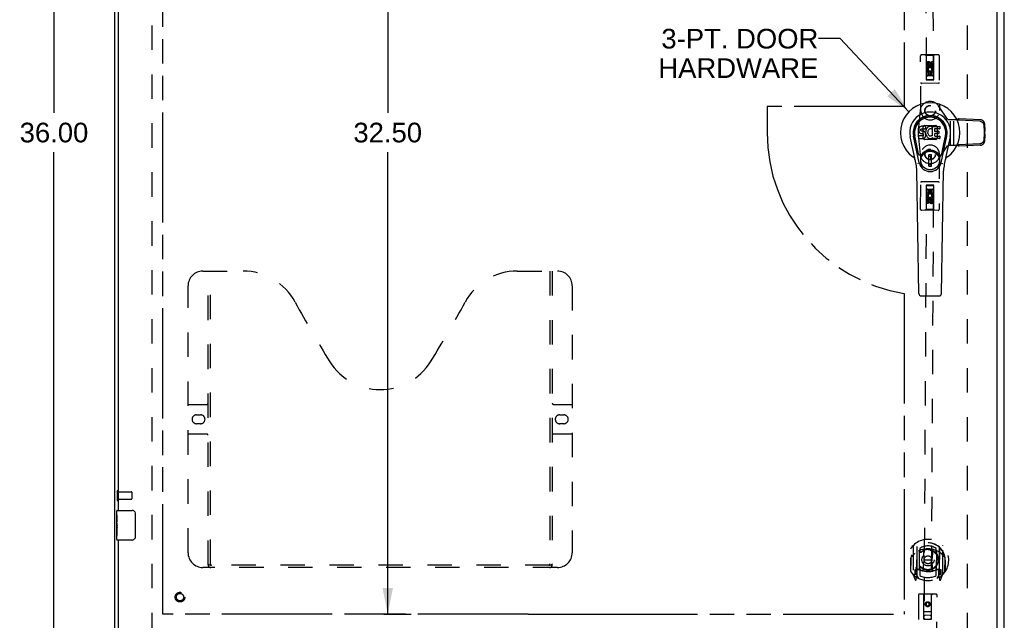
# Model space of a CAD drawing. Header units: inches. Extents: x 0 to 150, y 0 to 97.
# Tile 5 of 10: x 34 to 67, y 33 to 53. Entities that reach past the tile are written whole.
import ezdxf

# ---------------------------------------------------------------- set-up
doc = ezdxf.new("R2010")
doc.units = ezdxf.units.IN
doc.header["$LTSCALE"] = 8.257143
doc.header["$MEASUREMENT"] = 0
doc.linetypes.add('HIDDEN', pattern=[0.2, 0.1, -0.1])
doc.linetypes.add('PHANTOM', pattern=[0.8, 0.45, -0.05, 0.1, -0.05, 0.1, -0.05])
doc.layers.get('0').update_dxf_attribs({"linetype": 'CONTINUOUS'})
for name, color, linetype in [('02___PRT_ALL_AXES', 7, 'CONTINUOUS'), ('AVAILABLE_DOOR_SPACE', 7, 'CONTINUOUS'), ('DEFAULT_2', 8, 'HIDDEN'), ('DIMENSIONS', 7, 'CONTINUOUS')]:
    doc.layers.add(name, color=color, linetype=linetype)
doc.styles.get("Standard").update_dxf_attribs({"font": 'arial.ttf'})
doc.dimstyles.new('DIMSTYLE_1', dxfattribs={"dimtxt": 0.662338, "dimasz": 0.883117, "dimexe": 0.09, "dimexo": 0.07, "dimgap": 0.0375, "dimtad": 0, "dimtih": 1, "dimtoh": 1, "dimzin": 4, "dimdsep": 46, "dimtxsty": 'Standard', "dimblk": '_FILLED', "dimblk1": '_FILLED', "dimblk2": '_FILLED', "dimcen": 0.09, "dimadec": 3, "dimazin": 1, "dimtfac": 1, "dimtdec": 3, "dimtofl": 0, "dimtmove": 0, "dimatfit": 3, "dimldrblk": '_FILLED', "dimfxl": 0, "dimtolj": 1, "dimtzin": 4, "dimarcsym": 0})
doc.dimstyles.get("Standard").update_dxf_attribs({"dimtxt": 0.750649, "dimasz": 0.883117, "dimexe": 0.09, "dimexo": 0.07, "dimgap": 0.09, "dimtad": 0, "dimtih": 1, "dimtoh": 1, "dimdec": 3, "dimzin": 4, "dimdsep": 46, "dimtxsty": 'Standard', "dimblk": '_FILLED', "dimblk1": '_FILLED', "dimblk2": '_FILLED', "dimcen": 0.09, "dimadec": 3, "dimazin": 1, "dimtp": 0.001, "dimtm": 0.001, "dimtfac": 1, "dimtdec": 3, "dimtofl": 0, "dimtmove": 0, "dimatfit": 3, "dimldrblk": '_FILLED', "dimfxl": 0, "dimtolj": 1, "dimtzin": 4, "dimarcsym": 0})

# ---------------------------------------------------------------- blocks, each defined once
blk = doc.blocks.new('_FILLED')
at = {"color": 0, "linetype": 'ByBlock'}
blk.add_solid([(0, 0), (-1, 0.2), (-1, -0.2)], dxfattribs=at)
blk = doc.blocks.new('*D2')
at = {"layer": 'DIMENSIONS', "color": 2, "linetype": 'Continuous'}
for p, q in [((36.649, 67.247), (34.279, 67.247)), ((35.074, 67.247), (35.074, 49.909)), ((35.074, 31.247), (35.074, 48.584)), ((36.649, 31.247), (34.279, 31.247))]:
    blk.add_line(p, q, dxfattribs=at)
at = {"layer": 'DIMENSIONS', "color": 2, "linetype": 'Continuous', "xscale": 0.8831168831, "yscale": 0.8831168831, "zscale": 0.8831168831}
for p, rotation in [((35.074, 67.247), 90), ((35.074, 31.247), 270)]:
    blk.add_blockref('_FILLED', p, dxfattribs=dict(at, rotation=rotation))
at = {"layer": 'DIMENSIONS', "color": 2, "linetype": 'Continuous', "insert": (35.074, 49.578), "char_height": 0.6623, "width": 2.31449, "attachment_point": 2, "line_spacing_factor": 0.9}
blk.add_mtext('36.00', dxfattribs=at)
blk = doc.blocks.new('*D9')
at = {"layer": 'DIMENSIONS', "color": 2, "linetype": 'Continuous'}
for p, q in [((46.602, 65.497), (45.534, 65.497)), ((46.329, 65.497), (46.329, 49.909)), ((46.329, 32.997), (46.329, 48.584)), ((46.602, 32.997), (45.534, 32.997))]:
    blk.add_line(p, q, dxfattribs=at)
at = {"layer": 'DIMENSIONS', "color": 2, "linetype": 'Continuous', "xscale": 0.8831168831, "yscale": 0.8831168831, "zscale": 0.8831168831}
for p, rotation in [((46.329, 65.497), 90), ((46.329, 32.997), 270)]:
    blk.add_blockref('_FILLED', p, dxfattribs=dict(at, rotation=rotation))
at = {"layer": 'DIMENSIONS', "color": 2, "linetype": 'Continuous', "insert": (46.329, 49.578), "char_height": 0.6623, "width": 2.31449, "attachment_point": 2, "line_spacing_factor": 0.9}
blk.add_mtext('32.50', dxfattribs=at)
blk = doc.blocks.new('*D12')
at = {"layer": 'DIMENSIONS', "color": 2, "linetype": 'Continuous'}
for p, q in [((46.329, 32.997), (46.329, 34.763)), ((46.199, 32.997), (47.124, 32.997)), ((51.335, 31.497), (45.534, 31.497)), ((46.329, 31.497), (46.329, 29.546)), ((46.329, 29.546), (45.556, 29.546))]:
    blk.add_line(p, q, dxfattribs=at)
at = {"layer": 'DIMENSIONS', "color": 2, "linetype": 'Continuous', "xscale": 0.8831168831, "yscale": 0.8831168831, "zscale": 0.8831168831}
for p, rotation in [((46.329, 32.997), 270), ((46.329, 31.497), 90)]:
    blk.add_blockref('_FILLED', p, dxfattribs=dict(at, rotation=rotation))
at = {"layer": 'DIMENSIONS', "color": 2, "linetype": 'Continuous', "insert": (45.225, 29.877), "char_height": 0.6623, "width": 1.79988, "attachment_point": 3, "line_spacing_factor": 0.9}
blk.add_mtext('1.50', dxfattribs=at)

msp = doc.modelspace()

# ---------------------------------------------------------------- linework, layer by layer
at = {"color": 3, "linetype": 'Continuous'}
for p, q in [((37.124, 31.322), (37.124, 67.172)), ((67.124, 31.322), (67.124, 67.172)), ((66.874, 66.922), (66.874, 31.572)), ((37.249, 36.497), (37.249, 61.997)), ((37.249, 31.572), (37.249, 35.497))]:
    msp.add_line(p, q, dxfattribs=at)
at = {"color": 7, "linetype": 'Continuous'}
for p, q in [((64.24, 49.361), (64.238, 49.337)), ((64.238, 49.337), (64.239, 49.313)), ((64.239, 49.313), (64.243, 49.29)), ((64.245, 49.384), (64.24, 49.361)), ((64.243, 49.29), (64.251, 49.268)), ((64.254, 49.407), (64.245, 49.384)), ((64.251, 49.268), (64.264, 49.247)), ((64.268, 49.426), (64.254, 49.407)), ((64.264, 49.247), (64.28, 49.23)), ((64.276, 49.434), (64.268, 49.426)), ((64.286, 49.441), (64.276, 49.434)), ((64.28, 49.23), (64.3, 49.217)), ((64.308, 49.451), (64.286, 49.441)), ((64.3, 49.217), (64.311, 49.213)), ((64.331, 49.458), (64.308, 49.451)), ((64.309, 49.326), (64.31, 49.341)), ((64.31, 49.318), (64.309, 49.326)), ((64.31, 49.341), (64.312, 49.356)), ((64.312, 49.311), (64.31, 49.318)), ((64.311, 49.213), (64.323, 49.211)), ((64.312, 49.356), (64.315, 49.362)), ((64.316, 49.305), (64.312, 49.311)), ((64.315, 49.362), (64.321, 49.367)), ((64.323, 49.3), (64.316, 49.305)), ((64.321, 49.367), (64.335, 49.372)), ((64.337, 49.296), (64.323, 49.3)), ((64.323, 49.211), (64.37, 49.21)), ((64.47, 49.458), (64.331, 49.458)), ((64.335, 49.372), (64.35, 49.373)), ((64.361, 49.297), (64.337, 49.296)), ((64.35, 49.373), (64.463, 49.373)), ((64.385, 49.296), (64.361, 49.297)), ((64.37, 49.21), (64.378, 49.21)), ((64.378, 49.21), (64.385, 49.207)), ((64.408, 49.291), (64.385, 49.296)), ((64.385, 49.207), (64.391, 49.203)), ((64.391, 49.203), (64.396, 49.197)), ((64.401, 49.154), (64.392, 49.142)), ((64.396, 49.197), (64.402, 49.183)), ((64.404, 49.16), (64.401, 49.154)), ((64.402, 49.183), (64.405, 49.168)), ((64.405, 49.168), (64.404, 49.16)), ((64.419, 49.286), (64.408, 49.291)), ((64.429, 49.279), (64.419, 49.286)), ((64.446, 49.262), (64.429, 49.279)), ((64.46, 49.242), (64.446, 49.262)), ((64.469, 49.22), (64.46, 49.242)), ((64.463, 49.373), (64.468, 49.373)), ((64.468, 49.373), (64.47, 49.379)), ((64.475, 49.197), (64.469, 49.22)), ((64.472, 49.415), (64.47, 49.458)), ((64.47, 49.379), (64.471, 49.391)), ((64.475, 49.294), (64.47, 49.25)), ((64.47, 49.25), (64.471, 49.227)), ((64.47, 49.126), (64.476, 49.149)), ((64.471, 49.391), (64.472, 49.415)), ((64.471, 49.227), (64.474, 49.205)), ((64.474, 49.205), (64.479, 49.183)), ((64.479, 49.316), (64.475, 49.294)), ((64.478, 49.173), (64.475, 49.197)), ((64.476, 49.149), (64.478, 49.173)), ((64.485, 49.337), (64.479, 49.316)), ((64.479, 49.183), (64.486, 49.162)), ((64.493, 49.358), (64.485, 49.337)), ((64.486, 49.162), (64.507, 49.123)), ((64.504, 49.378), (64.493, 49.358)), ((64.517, 49.396), (64.504, 49.378)), ((64.532, 49.412), (64.517, 49.396)), ((64.548, 49.428), (64.532, 49.412)), ((64.54, 49.265), (64.539, 49.238)), ((64.539, 49.238), (64.541, 49.225)), ((64.543, 49.292), (64.54, 49.265)), ((64.541, 49.225), (64.544, 49.212)), ((64.547, 49.305), (64.543, 49.292)), ((64.544, 49.212), (64.554, 49.188)), ((64.553, 49.317), (64.547, 49.305)), ((64.566, 49.441), (64.548, 49.428)), ((64.567, 49.34), (64.553, 49.317)), ((64.554, 49.188), (64.567, 49.164)), ((64.587, 49.45), (64.566, 49.441)), ((64.575, 49.35), (64.567, 49.34)), ((64.567, 49.164), (64.576, 49.154)), ((64.586, 49.358), (64.575, 49.35)), ((64.576, 49.154), (64.586, 49.146)), ((64.611, 49.368), (64.586, 49.358)), ((64.609, 49.454), (64.587, 49.45)), ((64.631, 49.457), (64.609, 49.454)), ((64.624, 49.371), (64.611, 49.368)), ((64.637, 49.371), (64.624, 49.371)), ((64.653, 49.456), (64.631, 49.457)), ((64.65, 49.368), (64.637, 49.371)), ((64.663, 49.363), (64.65, 49.368)), ((64.664, 49.455), (64.653, 49.456)), ((64.675, 49.451), (64.664, 49.455)), ((64.695, 49.434), (64.669, 49.366)), ((64.674, 49.142), (64.685, 49.149)), ((64.694, 49.439), (64.675, 49.451)), ((64.692, 49.148), (64.704, 49.131)), ((64.704, 49.456), (64.941, 49.456)), ((64.704, 49.131), (64.704, 49.456)), ((64.774, 49.368), (64.774, 49.301)), ((64.775, 49.21), (64.775, 49.132)), ((64.941, 49.373), (64.778, 49.373)), ((64.778, 49.296), (64.91, 49.296)), ((64.91, 49.214), (64.78, 49.214)), ((64.914, 49.292), (64.914, 49.219)), ((64.945, 49.452), (64.945, 49.377)), ((64.147, 48.177), (63.95, 49.103)), ((64.258, 48.224), (64.066, 49.128)), ((64.114, 48.901), (64.07, 49.128)), ((64.181, 48.755), (64.107, 49.136)), ((64.24, 49.051), (64.24, 49.126)), ((64.304, 49.131), (64.245, 49.131)), ((64.245, 49.047), (64.389, 49.047)), ((64.365, 49.132), (64.304, 49.131)), ((64.38, 49.133), (64.365, 49.132)), ((64.387, 49.136), (64.38, 49.133)), ((64.392, 49.142), (64.387, 49.136)), ((64.389, 49.047), (64.401, 49.048)), ((64.401, 49.048), (64.412, 49.052)), ((64.412, 49.052), (64.432, 49.066)), ((64.432, 49.066), (64.449, 49.083)), ((64.449, 49.083), (64.456, 49.093)), ((64.456, 49.093), (64.461, 49.104)), ((64.461, 49.104), (64.47, 49.126)), ((64.507, 49.123), (64.52, 49.105)), ((64.52, 49.105), (64.534, 49.088)), ((64.534, 49.088), (64.551, 49.073)), ((64.551, 49.073), (64.568, 49.059)), ((64.568, 49.059), (64.578, 49.054)), ((64.578, 49.054), (64.589, 49.051)), ((64.586, 49.146), (64.597, 49.138)), ((64.589, 49.051), (64.611, 49.045)), ((64.597, 49.138), (64.61, 49.133)), ((64.61, 49.133), (64.623, 49.131)), ((64.611, 49.045), (64.633, 49.042)), ((64.623, 49.131), (64.636, 49.13)), ((64.633, 49.042), (64.655, 49.046)), ((64.636, 49.13), (64.649, 49.132)), ((64.649, 49.132), (64.662, 49.136)), ((64.655, 49.046), (64.676, 49.052)), ((64.662, 49.136), (64.674, 49.142)), ((64.676, 49.052), (64.695, 49.064)), ((64.706, 49.064), (64.695, 49.064)), ((64.695, 49.064), (64.695, 49.064)), ((64.706, 49.051), (64.706, 49.064)), ((64.941, 49.047), (64.71, 49.047)), ((64.78, 49.128), (64.941, 49.128)), ((64.946, 49.123), (64.946, 49.051)), ((64.99, 48.224), (65.182, 49.128)), ((65.067, 48.755), (65.141, 49.136)), ((65.298, 49.103), (65.101, 48.177)), ((65.134, 48.901), (65.178, 49.128)), ((64.229, 48.529), (64.181, 48.755)), ((64.669, 48.489), (64.579, 48.489)), ((64.579, 48.115), (64.579, 48.489)), ((64.669, 48.115), (64.669, 48.489)), ((65.019, 48.529), (65.067, 48.755)), ((64.579, 48.45), (64.669, 48.45)), ((64.669, 48.155), (64.579, 48.155)), ((64.63, 48.45), (64.63, 48.371)), ((64.669, 48.371), (64.63, 48.371)), ((64.245, 43.812), (64.173, 47.952)), ((64.579, 48.115), (64.669, 48.115)), ((65.002, 43.812), (65.075, 47.952)), ((64.324, 43.735), (64.924, 43.735)), ((37.204, 36.497), (37.714, 36.497)), ((37.814, 36.397), (37.814, 35.597)), ((37.189, 35.881), (37.189, 35.915)), ((37.189, 35.512), (37.189, 35.651)), ((37.714, 35.497), (37.204, 35.497))]:
    msp.add_line(p, q, dxfattribs=at)
for points in [[(64.226, 48.194), (64.224, 48.199), (64.222, 48.205), (64.221, 48.21), (64.22, 48.216)], [(65.028, 48.216), (65.027, 48.21), (65.026, 48.205), (65.024, 48.199), (65.022, 48.194)], [(37.807, 36.433), (37.809, 36.427), (37.811, 36.421), (37.812, 36.415), (37.813, 36.409), (37.814, 36.403), (37.814, 36.397)], [(37.814, 35.597), (37.814, 35.59), (37.813, 35.584), (37.812, 35.578), (37.811, 35.572), (37.809, 35.566), (37.807, 35.56)]]:
    msp.add_lwpolyline(points, dxfattribs=at)
for radius in [0.317, 0.313]:
    msp.add_circle((64.624, 48.302), radius, dxfattribs=at)
for centre, radius, start, end in [((64.624, 49.247), 1.004, 305.5066, 234.4934), ((64.624, 49.247), 0.689, 347.9703, 192.0297), ((64.624, 49.247), 0.571, 347.9703, 192.0297), ((64.624, 49.237), 0.527, 348.9402, 191.0594), ((64.665, 49.367), 0.00448, 246.1578, 339.0016), ((64.688, 49.146), 0.00448, 34.0893, 127.3444), ((64.691, 49.436), 0.00448, 339.0016, 51.8729), ((64.778, 49.368), 0.00448, 90, 180), ((64.778, 49.301), 0.00448, 180, 270), ((64.78, 49.21), 0.00448, 90, 180), ((64.91, 49.292), 0.00448, 0, 90), ((64.91, 49.219), 0.00448, 270, 360), ((64.941, 49.452), 0.00448, 0, 90), ((64.941, 49.377), 0.00448, 270, 360), ((64.245, 49.126), 0.00448, 90, 180.0119), ((64.245, 49.051), 0.00483, 180, 270), ((64.71, 49.051), 0.00448, 180, 270), ((64.78, 49.132), 0.00448, 180, 270), ((64.941, 49.123), 0.00448, 0, 90), ((64.941, 49.051), 0.00448, 270, 360), ((64.287, 48.542), 0.0591, 192.0297, 324.5763), ((64.624, 48.302), 0.354, 35.4237, 144.5763), ((64.961, 48.542), 0.0591, 215.4237, 347.9703), ((63.927, 48.269), 0.197, 12.0297, 54.4934), ((62.992, 47.931), 1.181, 1, 12.0297), ((64.624, 48.302), 0.374, 192.0297, 347.9703), ((66.256, 47.931), 1.181, 167.9703, 179), ((65.321, 48.269), 0.197, 125.5066, 167.9703), ((64.324, 43.814), 0.0787, 181, 270), ((64.924, 43.814), 0.0787, 270, 359), ((37.204, 36.482), 0.015, 90, 180), ((37.714, 36.397), 0.1, 21.1999, 90), ((37.714, 35.597), 0.1, 270, 338.7946), ((37.204, 35.512), 0.015, 180, 270)]:
    msp.add_arc(centre, radius, start, end, dxfattribs=at)
msp.add_ellipse((64.624, 49.237), major_axis=(0, 0.565), ratio=0.999848, start_param=-1.76365, end_param=1.76365, dxfattribs=at)
at = {"layer": '02___PRT_ALL_AXES', "color": 8, "linetype": 'HIDDEN'}
for p, q in [((64.509, 51.48), (64.509, 51.573)), ((64.552, 51.481), (64.509, 51.48)), ((64.551, 51.573), (64.552, 51.481)), ((64.595, 51.545), (64.595, 51.573)), ((64.636, 51.587), (64.636, 51.541)), ((64.679, 51.638), (64.721, 51.638)), ((64.68, 51.545), (64.679, 51.638)), ((64.721, 51.638), (64.722, 51.545)), ((64.51, 51.324), (64.688, 51.325)), ((64.511, 51.168), (64.51, 51.324)), ((64.553, 51.168), (64.511, 51.168)), ((64.558, 51.349), (64.519, 51.332)), ((64.595, 51.282), (64.553, 51.282)), ((64.553, 51.282), (64.553, 51.168)), ((64.596, 51.19), (64.595, 51.282)), ((64.638, 51.19), (64.596, 51.19)), ((64.681, 51.282), (64.638, 51.282)), ((64.638, 51.282), (64.638, 51.19)), ((64.688, 51.325), (64.669, 51.338)), ((64.682, 51.169), (64.681, 51.282)), ((64.724, 51.169), (64.682, 51.169)), ((64.713, 51.329), (64.711, 51.325)), ((64.711, 51.325), (64.723, 51.325)), ((64.723, 51.325), (64.724, 51.169)), ((64.51, 47.169), (64.511, 47.325)), ((64.522, 47.169), (64.51, 47.169)), ((64.511, 47.325), (64.553, 47.325)), ((64.521, 47.166), (64.522, 47.169)), ((64.723, 47.168), (64.546, 47.169)), ((64.546, 47.169), (64.564, 47.156)), ((64.553, 47.325), (64.553, 47.212)), ((64.553, 47.212), (64.596, 47.211)), ((64.596, 47.211), (64.597, 47.304)), ((64.597, 47.304), (64.639, 47.303)), ((64.639, 47.303), (64.639, 47.211)), ((64.639, 47.211), (64.681, 47.211)), ((64.675, 47.144), (64.714, 47.161)), ((64.681, 47.211), (64.682, 47.324)), ((64.682, 47.324), (64.724, 47.324)), ((64.724, 47.324), (64.723, 47.168)), ((64.508, 46.857), (64.509, 46.949)), ((64.551, 46.856), (64.508, 46.857)), ((64.551, 46.949), (64.551, 46.856)), ((64.595, 46.906), (64.595, 46.953)), ((64.636, 46.948), (64.636, 46.92)), ((64.679, 46.92), (64.68, 47.012)), ((64.68, 47.012), (64.722, 47.012)), ((64.722, 47.012), (64.722, 46.919)), ((37.242, 36.873), (37.242, 37.121)), ((37.242, 37.121), (37.689, 37.121)), ((37.242, 36.873), (37.689, 36.873))]:
    msp.add_line(p, q, dxfattribs=at)
at = {"layer": '02___PRT_ALL_AXES', "color": 7, "linetype": 'Continuous'}
for p, q in [((37.189, 36.338), (37.189, 36.482)), ((37.189, 36.082), (37.189, 36.335)), ((37.198, 36.28), (37.189, 36.28)), ((37.199, 36.112), (37.199, 36.269)), ((37.189, 36.112), (37.199, 36.112)), ((37.189, 35.512), (37.189, 36.079)), ((37.192, 36.049), (37.189, 36.049)), ((37.189, 35.917), (37.198, 35.917)), ((37.189, 35.881), (37.199, 35.881)), ((37.199, 35.928), (37.199, 35.981)), ((37.199, 35.651), (37.199, 35.881)), ((37.189, 35.818), (37.199, 35.818)), ((37.189, 35.651), (37.199, 35.651))]:
    msp.add_line(p, q, dxfattribs=at)
for points in [[(37.189, 36.338), (37.189, 36.334), (37.19, 36.33), (37.191, 36.325), (37.192, 36.319), (37.193, 36.312), (37.194, 36.304), (37.196, 36.296), (37.197, 36.287)], [(37.197, 36.287), (37.198, 36.278), (37.199, 36.269)], [(37.189, 36.082), (37.189, 36.075), (37.19, 36.067), (37.191, 36.059), (37.192, 36.05)], [(37.192, 36.05), (37.195, 36.023), (37.196, 36.014), (37.197, 36.005), (37.198, 35.997), (37.199, 35.989), (37.199, 35.981)], [(37.199, 35.928), (37.199, 35.922), (37.198, 35.916), (37.198, 35.91), (37.197, 35.904), (37.196, 35.898), (37.196, 35.892)]]:
    msp.add_lwpolyline(points, dxfattribs=at)
at = {"layer": '02___PRT_ALL_AXES', "color": 8, "linetype": 'HIDDEN'}
for centre, radius in [((64.616, 51.531), 0.085), ((64.616, 46.963), 0.085), ((39.324, 33.572), 0.124), ((64.541, 33.333), 0.085)]:
    msp.add_circle(centre, radius, dxfattribs=at)
for centre, radius, start, end in [((64.573, 51.573), 0.0644, 12.6134, 180.3914), ((64.616, 51.374), 0.107, 334.5775, 203.7167), ((64.573, 51.573), 0.0219, 0.2151, 180.3139), ((64.659, 51.545), 0.0635, 180.3139, 0.3139), ((64.658, 51.545), 0.0219, 190.6209, 0.3139), ((64.616, 51.374), 0.0639, 325.2034, 203.7165), ((64.616, 47.119), 0.107, 153.9497, 23.0888), ((64.616, 47.119), 0.0639, 144.5756, 23.0887), ((64.572, 46.949), 0.0635, 359.6861, 179.6861), ((64.573, 46.949), 0.0219, 9.9931, 179.6861), ((64.658, 46.92), 0.0644, 191.9856, 359.7636), ((64.658, 46.92), 0.0219, 179.5872, 359.6861)]:
    msp.add_arc(centre, radius, start, end, dxfattribs=at)
at = {"layer": '02___PRT_ALL_AXES', "color": 7, "linetype": 'Continuous'}
msp.add_ellipse((37.389, 35.915), major_axis=(0.2, 0), ratio=0.432808, start_param=-3.141593, end_param=-2.879776, dxfattribs=at)
at = {"layer": 'AVAILABLE_DOOR_SPACE', "color": 40, "linetype": 'PHANTOM'}
for p, q in [((38.749, 32.997), (38.749, 65.497)), ((63.749, 65.497), (63.749, 50.122)), ((63.749, 50.122), (59.124, 50.122)), ((59.124, 50.122), (59.124, 49.247)), ((63.749, 43.817), (63.749, 32.997)), ((51.061, 32.997), (38.749, 32.997)), ((51.061, 32.998), (53.061, 32.998)), ((51.061, 32.997), (51.061, 32.998)), ((53.061, 32.998), (53.061, 32.997)), ((53.061, 32.997), (63.749, 32.997))]:
    msp.add_line(p, q, dxfattribs=at)
msp.add_arc((64.624, 49.247), 5.5, 180, 260.8459, dxfattribs=at)
at = {"layer": 'DEFAULT_2', "color": 8, "linetype": 'HIDDEN'}
for p, q in [((38.374, 66.072), (38.374, 32.422)), ((65.874, 66.072), (65.874, 32.422)), ((64.413, 65.66), (64.493, 51.026)), ((64.743, 51.027), (64.663, 65.661)), ((64.311, 49.981), (64.301, 51.839)), ((64.896, 51.872), (64.331, 51.869)), ((64.484, 51.84), (64.454, 51.87)), ((64.744, 51.841), (64.484, 51.84)), ((64.484, 51.84), (64.492, 51.03)), ((64.744, 51.841), (64.774, 51.871)), ((64.745, 51.031), (64.744, 51.841)), ((64.926, 51.842), (64.936, 49.985)), ((64.615, 51.602), (64.553, 51.566)), ((64.553, 51.566), (64.563, 51.56)), ((64.553, 51.566), (64.553, 51.494)), ((64.553, 51.494), (64.563, 51.5)), ((64.553, 51.494), (64.616, 51.458)), ((64.615, 51.591), (64.563, 51.56)), ((64.563, 51.56), (64.563, 51.5)), ((64.563, 51.5), (64.616, 51.47)), ((64.678, 51.567), (64.615, 51.602)), ((64.615, 51.602), (64.615, 51.591)), ((64.668, 51.561), (64.615, 51.591)), ((64.616, 51.47), (64.668, 51.5)), ((64.616, 51.458), (64.678, 51.495)), ((64.678, 51.567), (64.668, 51.561)), ((64.668, 51.5), (64.668, 51.561)), ((64.678, 51.495), (64.668, 51.5)), ((64.678, 51.495), (64.678, 51.567)), ((64.744, 51.281), (64.489, 51.28)), ((64.703, 51.156), (64.533, 51.155)), ((64.616, 51.458), (64.616, 51.47)), ((64.901, 50.907), (64.336, 50.904)), ((64.492, 51.03), (64.745, 51.031)), ((64.493, 51.033), (64.743, 51.035)), ((64.493, 51.026), (64.743, 51.027)), ((65.213, 49.697), (64.908, 50.144)), ((64.284, 49.986), (64.227, 49.433)), ((64.393, 49.454), (64.419, 49.479)), ((64.43, 49.484), (64.82, 49.484)), ((64.831, 49.479), (64.857, 49.454)), ((65.215, 49.696), (65.213, 49.697)), ((65.238, 49.685), (65.525, 49.685)), ((65.314, 48.81), (65.314, 49.685)), ((65.418, 48.81), (65.418, 49.685)), ((65.555, 49.674), (65.525, 49.685)), ((65.565, 49.67), (65.555, 49.674)), ((65.58, 49.665), (65.602, 49.712)), ((66.302, 49.627), (65.58, 49.665)), ((66.324, 49.674), (65.602, 49.712)), ((66.431, 49.509), (66.445, 49.261)), ((66.453, 49.556), (66.467, 49.309)), ((64.388, 49.053), (64.388, 49.443)), ((64.861, 49.443), (64.861, 49.053)), ((66.445, 49.232), (66.431, 48.986)), ((66.445, 49.261), (66.467, 49.309)), ((66.445, 49.232), (66.467, 49.185)), ((66.451, 49.255), (66.454, 49.252)), ((66.467, 49.185), (66.453, 48.939)), ((66.454, 49.252), (66.454, 49.242)), ((64.227, 49.063), (64.284, 48.509)), ((64.419, 49.016), (64.393, 49.041)), ((64.82, 49.011), (64.43, 49.011)), ((64.857, 49.041), (64.831, 49.016)), ((66.302, 48.868), (65.584, 48.83)), ((65.606, 48.783), (65.584, 48.83)), ((66.324, 48.821), (65.606, 48.783)), ((64.301, 46.654), (64.311, 48.512)), ((64.908, 48.351), (65.213, 48.798)), ((64.936, 48.508), (64.926, 46.651)), ((65.213, 48.798), (65.215, 48.799)), ((65.529, 48.81), (65.238, 48.81)), ((64.901, 47.586), (64.336, 47.589)), ((64.493, 47.468), (64.413, 32.834)), ((64.492, 47.463), (64.484, 46.653)), ((64.489, 47.213), (64.744, 47.212)), ((64.492, 47.463), (64.745, 47.462)), ((64.743, 47.466), (64.493, 47.468)), ((64.743, 47.459), (64.493, 47.46)), ((64.533, 47.338), (64.703, 47.337)), ((64.663, 32.832), (64.743, 47.466)), ((64.744, 46.652), (64.745, 47.462)), ((64.616, 47.035), (64.553, 46.999)), ((64.553, 46.999), (64.563, 46.994)), ((64.553, 46.999), (64.553, 46.927)), ((64.553, 46.927), (64.563, 46.933)), ((64.553, 46.927), (64.615, 46.891)), ((64.616, 47.024), (64.563, 46.994)), ((64.563, 46.994), (64.563, 46.933)), ((64.563, 46.933), (64.615, 46.902)), ((64.615, 46.902), (64.668, 46.932)), ((64.615, 46.891), (64.678, 46.927)), ((64.615, 46.891), (64.615, 46.902)), ((64.678, 46.999), (64.616, 47.035)), ((64.616, 47.035), (64.616, 47.024)), ((64.668, 46.993), (64.616, 47.024)), ((64.678, 46.999), (64.668, 46.993)), ((64.668, 46.932), (64.668, 46.993)), ((64.678, 46.927), (64.668, 46.932)), ((64.678, 46.927), (64.678, 46.999)), ((64.896, 46.621), (64.331, 46.624)), ((64.484, 46.653), (64.454, 46.624)), ((64.744, 46.652), (64.484, 46.653)), ((64.744, 46.652), (64.774, 46.622)), ((40.094, 44.572), (41.449, 44.572)), ((40.269, 34.662), (40.269, 44.572)), ((40.349, 34.692), (40.349, 44.572)), ((50.699, 44.572), (52.054, 44.572)), ((51.799, 44.572), (51.799, 34.692)), ((51.879, 44.572), (51.879, 34.662)), ((39.594, 35.072), (39.594, 44.072)), ((52.554, 44.072), (52.554, 35.072)), ((39.594, 40.072), (40.229, 40.072)), ((51.919, 40.072), (52.554, 40.072)), ((39.88, 39.722), (40.017, 39.722)), ((52.13, 39.722), (52.267, 39.722)), ((40.017, 39.422), (39.88, 39.422)), ((52.267, 39.422), (52.13, 39.422)), ((40.229, 39.072), (39.594, 39.072)), ((52.554, 39.072), (51.919, 39.072)), ((37.199, 37.139), (37.199, 36.855)), ((37.242, 37.139), (37.242, 36.855)), ((37.699, 37.111), (37.699, 36.883)), ((64.052, 35.308), (64.046, 34.341)), ((64.169, 35.254), (64.163, 34.238)), ((64.176, 35.257), (64.171, 34.254)), ((64.276, 35.217), (64.276, 35.114)), ((64.826, 35.111), (64.826, 35.214)), ((64.926, 35.253), (64.921, 34.25)), ((64.934, 35.25), (64.928, 34.234)), ((65.046, 34.335), (65.052, 35.303)), ((63.972, 34.442), (63.974, 34.9)), ((63.974, 34.9), (63.975, 34.902)), ((64.265, 34.505), (64.268, 35.137)), ((64.388, 35.162), (64.416, 34.823)), ((64.713, 35.16), (64.681, 34.821)), ((64.833, 35.133), (64.83, 34.502)), ((65.122, 34.436), (65.124, 34.893)), ((65.124, 34.893), (65.124, 34.896)), ((52.054, 34.572), (40.094, 34.572)), ((51.795, 34.652), (40.353, 34.652)), ((63.966, 34.825), (63.964, 34.437)), ((63.966, 34.825), (63.981, 34.825)), ((64.273, 34.553), (64.271, 34.3)), ((64.384, 34.479), (64.416, 34.823)), ((64.681, 34.821), (64.416, 34.823)), ((64.71, 34.477), (64.681, 34.821)), ((64.821, 34.297), (64.822, 34.55)), ((65.131, 34.819), (65.116, 34.819)), ((65.131, 34.819), (65.129, 34.43)), ((64.051, 34.33), (64.12, 34.154)), ((64.105, 34.495), (64.104, 34.345)), ((64.104, 34.345), (64.164, 34.345)), ((64.165, 34.495), (64.105, 34.495)), ((64.142, 34.427), (64.112, 34.381)), ((64.117, 34.373), (64.172, 34.373)), ((64.142, 34.262), (64.146, 34.259)), ((64.149, 34.157), (64.163, 34.238)), ((64.241, 34.203), (64.171, 34.313)), ((64.175, 34.486), (64.173, 34.279)), ((64.265, 34.495), (64.192, 34.496)), ((64.261, 34.505), (64.195, 34.506)), ((64.902, 34.492), (64.83, 34.492)), ((64.9, 34.502), (64.834, 34.502)), ((64.921, 34.309), (64.851, 34.2)), ((64.918, 34.275), (64.92, 34.482)), ((64.922, 34.369), (64.977, 34.368)), ((64.928, 34.234), (64.942, 34.153)), ((64.929, 34.341), (64.989, 34.34)), ((64.99, 34.49), (64.93, 34.491)), ((64.949, 34.258), (64.95, 34.258)), ((64.95, 34.258), (64.95, 34.258)), ((64.981, 34.376), (64.952, 34.422)), ((64.971, 34.15), (65.042, 34.325)), ((64.989, 34.34), (64.99, 34.49)), ((64.23, 33.645), (64.221, 31.92)), ((64.825, 33.671), (64.26, 33.674)), ((64.412, 32.834), (64.413, 33.644)), ((64.665, 32.832), (64.673, 33.642)), ((64.846, 31.916), (64.855, 33.641)), ((64.479, 33.37), (64.478, 33.297)), ((64.478, 33.297), (64.488, 33.303)), ((64.478, 33.297), (64.54, 33.261)), ((64.541, 33.405), (64.479, 33.37)), ((64.479, 33.37), (64.488, 33.364)), ((64.541, 33.394), (64.488, 33.364)), ((64.488, 33.364), (64.488, 33.303)), ((64.488, 33.303), (64.54, 33.273)), ((64.54, 33.273), (64.593, 33.303)), ((64.54, 33.261), (64.603, 33.297)), ((64.54, 33.261), (64.54, 33.273)), ((64.604, 33.369), (64.541, 33.405)), ((64.541, 33.405), (64.541, 33.394)), ((64.593, 33.363), (64.541, 33.394)), ((64.604, 33.369), (64.593, 33.363)), ((64.593, 33.303), (64.593, 33.363)), ((64.603, 33.297), (64.593, 33.303)), ((64.603, 33.297), (64.604, 33.369)), ((64.412, 33.084), (64.667, 33.082)), ((64.624, 32.957), (64.454, 32.958)), ((64.412, 32.834), (64.413, 32.834)), ((64.413, 32.834), (64.663, 32.832)), ((64.663, 32.832), (64.665, 32.832))]:
    msp.add_line(p, q, dxfattribs=at)
for points in [[(65.525, 49.685), (65.537, 49.69), (65.543, 49.692), (65.549, 49.694), (65.555, 49.696), (65.561, 49.698)], [(65.602, 49.712), (65.595, 49.71), (65.588, 49.708), (65.581, 49.706), (65.575, 49.703), (65.568, 49.701), (65.561, 49.698)], [(65.58, 49.665), (65.575, 49.667), (65.565, 49.67)], [(66.302, 49.627), (66.316, 49.625), (66.33, 49.623), (66.343, 49.618), (66.356, 49.613), (66.368, 49.606), (66.38, 49.599), (66.39, 49.59), (66.4, 49.58), (66.409, 49.569), (66.416, 49.558), (66.422, 49.546), (66.426, 49.534), (66.429, 49.522), (66.431, 49.509)], [(66.453, 49.556), (66.451, 49.569), (66.448, 49.581), (66.444, 49.593), (66.438, 49.605), (66.431, 49.616), (66.422, 49.627), (66.412, 49.637), (66.402, 49.646), (66.39, 49.654), (66.378, 49.66), (66.365, 49.666), (66.352, 49.67), (66.338, 49.673), (66.324, 49.674)], [(66.445, 49.261), (66.447, 49.26), (66.448, 49.258), (66.45, 49.257), (66.451, 49.255)], [(66.454, 49.242), (66.451, 49.238), (66.45, 49.237), (66.448, 49.235), (66.447, 49.233), (66.445, 49.232)], [(66.467, 49.309), (66.465, 49.3), (66.463, 49.29), (66.461, 49.281), (66.459, 49.271), (66.457, 49.261), (66.454, 49.252)], [(66.454, 49.242), (66.457, 49.232), (66.459, 49.222), (66.461, 49.212), (66.463, 49.203), (66.465, 49.194), (66.467, 49.185)], [(65.557, 48.82), (65.538, 48.813), (65.529, 48.81)], [(65.584, 48.83), (65.575, 48.827), (65.566, 48.824), (65.557, 48.82)], [(66.431, 48.986), (66.429, 48.973), (66.426, 48.961), (66.422, 48.949), (66.416, 48.937), (66.409, 48.926), (66.4, 48.915), (66.391, 48.905), (66.38, 48.896), (66.368, 48.889), (66.356, 48.882), (66.343, 48.877), (66.33, 48.872), (66.316, 48.87), (66.302, 48.868)], [(66.324, 48.821), (66.338, 48.823), (66.352, 48.825), (66.365, 48.829), (66.378, 48.835), (66.39, 48.842), (66.402, 48.849), (66.413, 48.858), (66.422, 48.868), (66.431, 48.879), (66.438, 48.89), (66.444, 48.902), (66.448, 48.914), (66.451, 48.926), (66.453, 48.939)], [(65.606, 48.783), (65.594, 48.787), (65.581, 48.791), (65.568, 48.796), (65.555, 48.8), (65.542, 48.805), (65.529, 48.81)], [(64.363, 35.18), (64.368, 35.181), (64.374, 35.183), (64.379, 35.184), (64.385, 35.185), (64.39, 35.186), (64.396, 35.188), (64.401, 35.189), (64.407, 35.19), (64.412, 35.191), (64.418, 35.192), (64.423, 35.193), (64.429, 35.194), (64.434, 35.195), (64.44, 35.196), (64.445, 35.197), (64.451, 35.198), (64.456, 35.198), (64.462, 35.199), (64.467, 35.2), (64.473, 35.2), (64.478, 35.201), (64.484, 35.201), (64.49, 35.202), (64.495, 35.202), (64.501, 35.203), (64.506, 35.203), (64.512, 35.203), (64.518, 35.204), (64.523, 35.204), (64.529, 35.204), (64.534, 35.204), (64.54, 35.204), (64.545, 35.204), (64.551, 35.204), (64.557, 35.204), (64.562, 35.204), (64.568, 35.204), (64.573, 35.204), (64.579, 35.204), (64.585, 35.203), (64.59, 35.203), (64.596, 35.203), (64.601, 35.202), (64.607, 35.202), (64.613, 35.201), (64.618, 35.201), (64.624, 35.2), (64.629, 35.2), (64.635, 35.199), (64.64, 35.198), (64.646, 35.197), (64.651, 35.197), (64.657, 35.196), (64.662, 35.195), (64.668, 35.194), (64.674, 35.193), (64.679, 35.192), (64.685, 35.191), (64.69, 35.19), (64.695, 35.188), (64.701, 35.187), (64.706, 35.186), (64.712, 35.185), (64.717, 35.183), (64.723, 35.182), (64.728, 35.181), (64.733, 35.179), (64.739, 35.178)], [(64.096, 35.039), (64.094, 35.038), (64.093, 35.037), (64.091, 35.035), (64.09, 35.034), (64.088, 35.032), (64.086, 35.031), (64.085, 35.029), (64.083, 35.027), (64.081, 35.026), (64.079, 35.024), (64.077, 35.022), (64.076, 35.02), (64.074, 35.018), (64.072, 35.016), (64.07, 35.013), (64.068, 35.011), (64.066, 35.008), (64.064, 35.006), (64.061, 35.003), (64.059, 35.001), (64.057, 34.998), (64.055, 34.995), (64.052, 34.992), (64.05, 34.989), (64.048, 34.985), (64.045, 34.982), (64.043, 34.978), (64.04, 34.974), (64.037, 34.971), (64.035, 34.967), (64.032, 34.962), (64.029, 34.958), (64.026, 34.953), (64.023, 34.948), (64.02, 34.943), (64.017, 34.938)], [(65.082, 34.932), (65.079, 34.938), (65.076, 34.943), (65.073, 34.948), (65.07, 34.952), (65.067, 34.957), (65.065, 34.961), (65.062, 34.965), (65.059, 34.969), (65.057, 34.973), (65.054, 34.976), (65.052, 34.98), (65.05, 34.983), (65.047, 34.986), (65.045, 34.989), (65.043, 34.992), (65.041, 34.995), (65.038, 34.998), (65.036, 35.001), (65.034, 35.003), (65.032, 35.006), (65.03, 35.008), (65.028, 35.01), (65.026, 35.012), (65.025, 35.015), (65.023, 35.017), (65.021, 35.019), (65.019, 35.02), (65.017, 35.022), (65.016, 35.024), (65.014, 35.026), (65.012, 35.027), (65.011, 35.029), (65.009, 35.03), (65.008, 35.032), (65.006, 35.033), (65.004, 35.034)], [(40.259, 34.692), (40.275, 34.681), (40.291, 34.671), (40.307, 34.663), (40.322, 34.657), (40.338, 34.653), (40.353, 34.652)], [(51.795, 34.652), (51.81, 34.653), (51.826, 34.657), (51.841, 34.663), (51.857, 34.671), (51.873, 34.681), (51.889, 34.692)]]:
    msp.add_lwpolyline(points, dxfattribs=at)
for centre, radius in [((64.616, 51.531), 0.0845), ((64.624, 49.983), 0.18), ((64.625, 49.984), 0.172), ((64.624, 48.51), 0.18), ((64.625, 48.511), 0.172), ((64.616, 46.963), 0.0845), ((64.549, 34.832), 0.35), ((64.549, 34.832), 0.335), ((64.549, 34.832), 0.205), ((64.549, 34.832), 0.133), ((39.324, 33.572), 0.164), ((39.324, 33.572), 0.124), ((64.541, 33.333), 0.0845)]:
    msp.add_circle(centre, radius, dxfattribs=at)
for centre, radius, start, end in [((64.331, 51.839), 0.03, 90.3139, 180.3139), ((64.896, 51.842), 0.03, 0.3139, 90.3139), ((64.533, 51.115), 0.04, 90.3139, 180.3139), ((64.703, 51.116), 0.04, 0.3139, 90.3139), ((64.336, 50.934), 0.03, 180.3139, 270.3139), ((64.533, 51.07), 0.04, 180.3139, 270.3139), ((64.703, 51.071), 0.04, 270.3139, 0.3139), ((64.901, 50.937), 0.03, 270.3139, 0.3139), ((64.625, 49.951), 0.343, 34.31, 174.144), ((64.624, 49.983), 0.312, 180.3139, 0.3139), ((64.43, 49.468), 0.016, 90, 135), ((64.82, 49.468), 0.016, 45, 90), ((65.238, 49.716), 0.0312, 220.6754, 270), ((66.03, 49.248), 1.812, 174.144, 185.856), ((64.404, 49.443), 0.016, 135, 180), ((64.845, 49.443), 0.016, 0, 45), ((64.624, 48.51), 0.312, 359.6861, 179.6861), ((64.404, 49.053), 0.016, 180, 225), ((64.43, 49.027), 0.016, 225, 270), ((64.82, 49.027), 0.016, 270, 315), ((64.845, 49.053), 0.016, 315, 360), ((64.625, 48.544), 0.343, 185.856, 325.69), ((65.238, 48.779), 0.0312, 90, 139.3246), ((64.336, 47.559), 0.03, 89.6861, 179.6861), ((64.901, 47.556), 0.03, 359.6861, 89.6861), ((64.533, 47.423), 0.04, 89.6861, 179.6861), ((64.533, 47.378), 0.04, 179.6861, 269.6861), ((64.703, 47.422), 0.04, 359.6861, 89.6861), ((64.703, 47.377), 0.04, 269.6861, 359.6861), ((64.331, 46.654), 0.03, 179.6861, 269.6861), ((64.896, 46.651), 0.03, 269.6861, 359.6861), ((40.094, 44.072), 0.5, 90, 180), ((41.449, 42.572), 2, 28.4813, 90), ((50.699, 42.572), 2, 90, 151.5187), ((52.054, 44.072), 0.5, 0, 90), ((77.757, 62.27), 39.307, 208.4813, 211.8705), ((14.391, 62.27), 39.307, 328.1295, 331.5187), ((46.074, 42.572), 2, 211.8705, 328.1295), ((40.229, 40.112), 0.04, 270, 360), ((51.919, 40.112), 0.04, 180, 270), ((39.88, 39.572), 0.15, 90, 270), ((40.017, 39.572), 0.15, 270, 90), ((52.13, 39.572), 0.15, 90, 270), ((52.267, 39.572), 0.15, 270, 90), ((40.229, 39.032), 0.04, 0, 90), ((51.919, 39.032), 0.04, 90, 180), ((37.22, 37.139), 0.0215, 0, 180), ((37.689, 37.111), 0.01, 0, 90), ((37.689, 36.883), 0.01, 270, 360), ((37.22, 36.855), 0.0215, 180, 360), ((64.549, 34.822), 0.7, 305.1987, 234.1734), ((64.549, 34.819), 0.583, 359.9325, 179.4396), ((64.549, 34.822), 0.58, 7.3483, 172.0239), ((64.067, 35.308), 0.015, 134.7609, 179.6861), ((64.547, 34.504), 0.7, 49.2151, 130.1571), ((64.184, 35.254), 0.015, 130.0448, 179.6861), ((64.196, 35.257), 0.02, 129.0239, 179.6844), ((64.549, 34.822), 0.48, 54.7322, 124.6399), ((64.906, 35.253), 0.02, 359.6861, 50.3455), ((64.919, 35.25), 0.015, 359.6861, 49.3274), ((65.037, 35.303), 0.015, 359.6861, 44.6113), ((40.094, 35.072), 0.5, 180, 270), ((52.054, 35.072), 0.5, 270, 360), ((63.994, 34.9), 0.02, 172.0239, 179.6861), ((64.283, 35.136), 0.015, 112.6724, 179.6861), ((64.306, 35.114), 0.03, 179.6861, 310.8122), ((64.549, 34.832), 0.343, 48.56, 130.8122), ((64.368, 35.16), 0.02, 4.7657, 105.2612), ((64.733, 35.158), 0.02, 74.1109, 174.6065), ((64.796, 35.111), 0.03, 228.56, 359.6861), ((64.818, 35.133), 0.015, 359.6861, 66.6998), ((65.104, 34.893), 0.02, 359.6861, 7.3483), ((40.359, 34.662), 0.09, 180, 270), ((40.389, 34.692), 0.04, 180, 270), ((51.759, 34.692), 0.04, 270, 360), ((51.789, 34.662), 0.09, 270, 360), ((64.551, 35.134), 0.7, 232.918, 306.4542), ((64.303, 34.553), 0.03, 48.56, 179.6861), ((64.549, 34.832), 0.343, 228.56, 310.8122), ((64.792, 34.55), 0.03, 359.6861, 130.8122), ((63.992, 34.442), 0.02, 179.6861, 214.9822), ((64.549, 34.832), 0.7, 214.9822, 324.3899), ((64.061, 34.341), 0.015, 179.6861, 224.6113), ((64.117, 34.378), 0.005, 147.0068, 269.6861), ((64.151, 34.271), 0.02, 234.1734, 359.6861), ((63.984, 34.529), 0.188, 327.0068, 359.6861), ((64.153, 34.279), 0.02, 234.4318, 359.6861), ((64.191, 34.254), 0.02, 179.6861, 238.2156), ((64.192, 34.476), 0.02, 89.6861, 179.6861), ((64.195, 34.486), 0.02, 89.6861, 179.6861), ((64.26, 34.485), 0.02, 66.2221, 89.6861), ((64.28, 34.505), 0.015, 179.6861, 246.6998), ((64.551, 35.144), 0.7, 246.2221, 293.15), ((64.549, 34.832), 0.6, 242.4065, 296.9657), ((64.364, 34.48), 0.02, 254.073, 354.6065), ((64.73, 34.478), 0.02, 184.7657, 285.2992), ((64.815, 34.502), 0.015, 292.6724, 359.6861), ((64.834, 34.482), 0.02, 89.6861, 113.15), ((64.9, 34.482), 0.02, 359.6861, 89.6861), ((64.902, 34.472), 0.02, 359.6861, 89.6861), ((64.901, 34.25), 0.02, 301.1549, 359.6853), ((64.938, 34.274), 0.02, 179.6861, 304.9403), ((64.941, 34.266), 0.02, 179.6861, 305.1987), ((65.11, 34.523), 0.188, 179.6861, 212.3653), ((64.977, 34.373), 0.005, 269.6861, 32.3653), ((65.031, 34.335), 0.015, 314.7609, 359.6861), ((65.102, 34.436), 0.02, 324.3899, 359.6861), ((64.134, 34.16), 0.015, 201.4902, 349.6861), ((64.957, 34.155), 0.015, 189.6861, 337.8819), ((64.26, 33.644), 0.03, 89.6861, 179.6861), ((64.383, 33.644), 0.03, 359.6861, 89.6861), ((64.703, 33.642), 0.03, 89.6861, 179.6861), ((64.825, 33.641), 0.03, 359.6861, 89.6861), ((64.454, 32.918), 0.04, 89.6861, 179.6861), ((64.624, 32.917), 0.04, 359.6861, 89.6861), ((64.453, 32.873), 0.04, 179.6861, 269.6861), ((64.623, 32.872), 0.04, 269.6861, 359.6861)]:
    msp.add_arc(centre, radius, start, end, dxfattribs=at)

# ---------------------------------------------------------------- texts
at = {"layer": 'DIMENSIONS', "color": 2, "linetype": 'Continuous', "insert": (60.852, 52.745), "char_height": 0.6623, "width": 5.38734, "attachment_point": 3, "line_spacing_factor": 0.9}
msp.add_mtext('3-PT. DOOR\\PHARDWARE', dxfattribs=at)

# ---------------------------------------------------------------- dimensions: what is measured, and where the dimension line sits
at = {"layer": 'DIMENSIONS', "color": 2, "linetype": 'Continuous'}
for base, p1, p2, picture, middle in [((35.074, 31.247), (36.719, 67.247), (36.719, 31.247), '*D2', (35.073, 49.243)), ((46.329, 32.997), (45.464, 65.497), (45.464, 32.997), '*D9', (46.328, 49.243)), ((46.329, 31.497), (47.194, 32.997), (51.405, 31.497), '*D12', (44.354, 29.543))]:
    dim = msp.add_linear_dim(base=base, p1=p1, p2=p2, angle=270, dimstyle='DIMSTYLE_1', dxfattribs=at)
    dim.commit()
    dim.dimension.update_dxf_attribs({"geometry": picture, "text_midpoint": middle, "dimtype": 160})

# ---------------------------------------------------------------- leaders
at = {"layer": 'DIMENSIONS', "color": 2, "linetype": 'Continuous', "annotation_type": 0, "has_hookline": 1, "hookline_direction": 1, "text_width": 5.274}
msp.add_leader([(63.907, 49.949), (61.588, 52.414), (60.852, 52.414)], dimstyle='Standard', override={"dimtad": 0}, dxfattribs=at)

doc.saveas('drawing.dxf')
